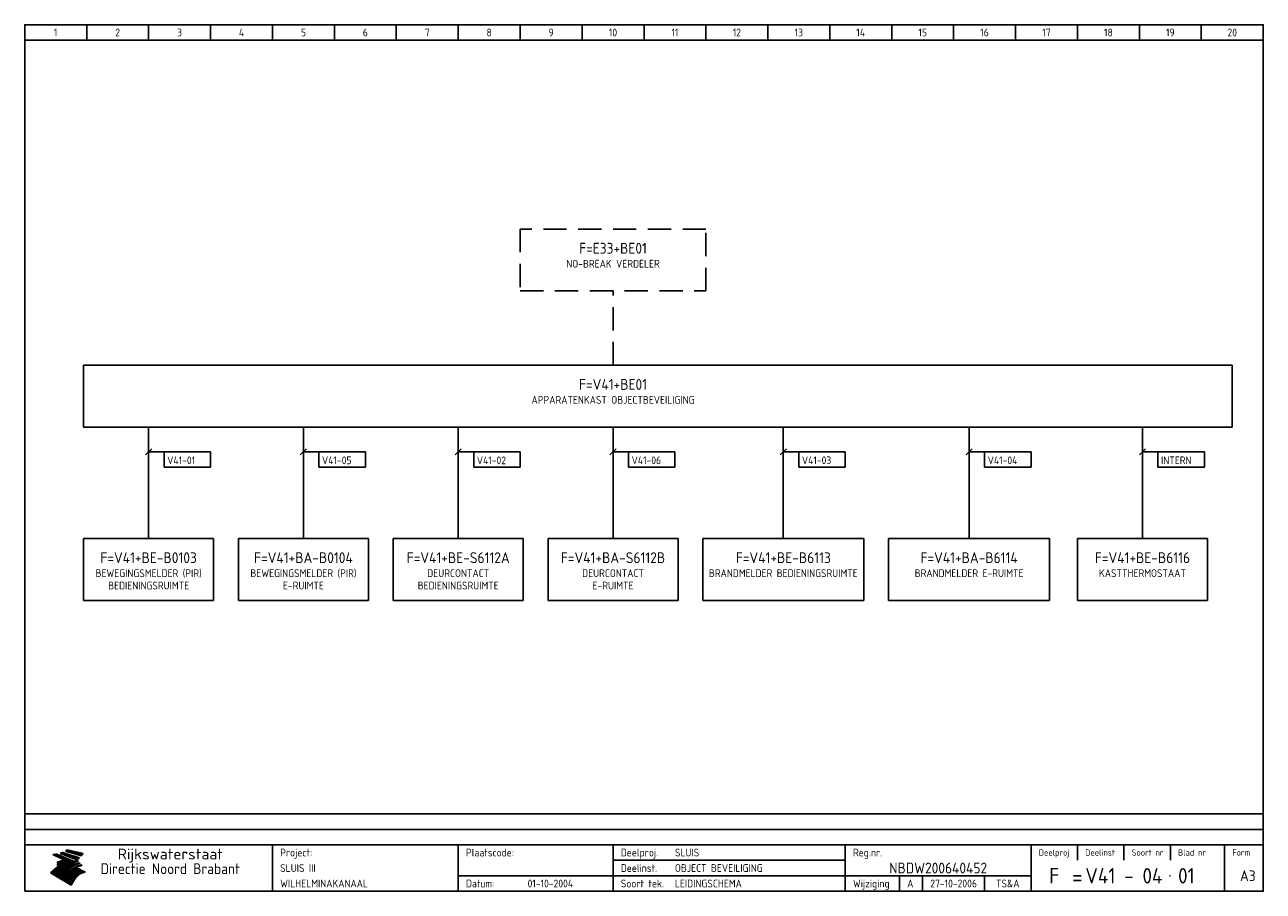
# Model space of a CAD drawing. Extents: x 10 to 410, y 10 to 290.
import ezdxf
from ezdxf.enums import TextEntityAlignment as Align

# ---------------------------------------------------------------- set-up
doc = ezdxf.new("R2010")
doc.units = 0
doc.header["$LTSCALE"] = 15
doc.header["$MEASUREMENT"] = 0
doc.linetypes.add('DASHED', pattern=[0.75, 0.5, -0.25])
doc.layers.get('0').update_dxf_attribs({"linetype": 'CONTINUOUS'})
for name, color, linetype in [('0-25', 7, 'CONTINUOUS'), ('0-35', 2, 'CONTINUOUS'), ('0-50', 3, 'CONTINUOUS'), ('B-25', 7, 'CONTINUOUS'), ('B-35', 2, 'CONTINUOUS'), ('S-25', 7, 'CONTINUOUS')]:
    doc.layers.add(name, color=color, linetype=linetype)
doc.styles.add('ISO', font='iso.shx')
doc.styles.get("Standard").update_dxf_attribs({"font": 'iso.shx'})

# ---------------------------------------------------------------- blocks, each defined once
blk = doc.blocks.new('0301B5')
at = {"layer": 'S-25'}
for p, q in [((15, 0), (0, 0)), ((0, 0), (0, -5)), ((15, -5), (15, 0)), ((0, -5), (15, -5))]:
    blk.add_line(p, q, dxfattribs=at)
at = {"layer": 'B-25', "style": 'ISO'}
blk.add_attdef('KA', (1, -4), '', height=2.5, dxfattribs=at)
blk = doc.blocks.new('KADERA3')
at = {"layer": '0-25'}
for p, q in [((30, 285), (30, 290)), ((50, 285), (50, 290)), ((70, 285), (70, 290)), ((90, 285), (90, 290)), ((110, 285), (110, 290)), ((130, 285), (130, 290)), ((150, 285), (150, 290)), ((170, 285), (170, 290)), ((190, 285), (190, 290)), ((210, 285), (210, 290)), ((230, 285), (230, 290)), ((250, 285), (250, 290)), ((270, 285), (270, 290)), ((290, 285), (290, 290)), ((310, 285), (310, 290)), ((330, 285), (330, 290)), ((350, 285), (350, 290)), ((370, 285), (370, 290)), ((390, 285), (390, 290)), ((10, 285), (410, 285)), ((410, 35), (10, 35)), ((410, 30), (10, 30)), ((350, 25), (350, 20)), ((365, 25), (365, 20)), ((380, 25), (380, 20)), ((200, 20), (275, 20)), ((150, 15), (335, 15)), ((292.5, 15), (292.5, 10)), ((300, 15), (300, 10)), ((320, 15), (320, 10))]:
    blk.add_line(p, q, dxfattribs=at)
at = {"layer": '0-25', "color": 7}
for p, q in [((19.1, 21.89), (25.12, 19)), ((19.1, 21.89), (25.12, 19)), ((19.17, 21.86), (20.7, 21.86)), ((19.29, 21.8), (20.83, 21.8)), ((19.4, 21.75), (20.96, 21.75)), ((19.52, 21.69), (21.09, 21.69)), ((19.64, 21.63), (21.22, 21.63)), ((19.74, 21.92), (20.56, 21.92)), ((19.75, 21.58), (21.36, 21.58)), ((19.87, 21.52), (21.49, 21.52)), ((19.99, 21.47), (21.62, 21.47)), ((20.11, 21.41), (21.75, 21.41)), ((20.22, 21.35), (21.88, 21.35)), ((20.25, 21.97), (20.43, 21.97)), ((20.34, 21.3), (22.02, 21.3)), ((20.38, 21.99), (26.02, 19.59)), ((20.38, 21.99), (26.02, 19.59)), ((20.46, 21.24), (22.15, 21.24)), ((20.57, 21.18), (22.28, 21.18)), ((20.69, 21.13), (22.41, 21.13)), ((20.81, 21.07), (22.55, 21.07)), ((20.92, 21.02), (22.68, 21.02)), ((21.04, 20.96), (22.81, 20.96)), ((21.16, 20.9), (22.94, 20.9)), ((21.27, 20.85), (23.07, 20.85)), ((21.39, 20.79), (23.21, 20.79)), ((21.47, 22.25), (26.83, 20.19)), ((21.47, 22.25), (26.83, 20.19)), ((21.49, 22.25), (23.07, 22.25)), ((21.51, 20.73), (23.34, 20.73)), ((21.6, 22.2), (23.25, 22.2)), ((21.63, 20.68), (23.47, 20.68)), ((21.65, 22.31), (22.89, 22.31)), ((21.74, 20.62), (23.6, 20.62)), ((21.75, 22.14), (23.42, 22.14)), ((21.8, 22.37), (22.71, 22.37)), ((21.86, 20.57), (23.73, 20.57)), ((21.9, 22.08), (23.6, 22.08)), ((21.94, 22.42), (22.53, 22.42)), ((21.98, 20.51), (23.87, 20.51)), ((22.04, 22.03), (23.78, 22.03)), ((22.06, 22.48), (22.36, 22.48)), ((22.09, 20.45), (24, 20.45)), ((22.18, 22.53), (27.65, 20.8)), ((22.18, 22.53), (27.65, 20.8)), ((22.19, 21.97), (23.96, 21.97)), ((22.21, 20.4), (24.13, 20.4)), ((22.33, 20.34), (24.26, 20.34)), ((22.34, 21.92), (24.13, 21.92)), ((22.37, 20), (23.08, 20)), ((22.44, 20.28), (24.4, 20.28)), ((22.48, 21.86), (24.31, 21.86)), ((22.49, 20.06), (23.04, 20.06)), ((22.56, 20.23), (24.53, 20.23)), ((22.61, 20.12), (22.93, 20.12)), ((22.63, 21.8), (24.49, 21.8)), ((22.68, 20.17), (24.66, 20.17)), ((22.71, 20.17), (22.82, 20.17)), ((23.11, 20.02), (22.77, 20.2)), ((23.11, 20.02), (22.77, 20.2)), ((22.78, 21.75), (24.67, 21.75)), ((22.79, 20.12), (24.79, 20.12)), ((22.91, 20.06), (24.92, 20.06)), ((22.92, 21.69), (24.85, 21.69)), ((23.03, 20), (25.06, 20)), ((23.07, 21.63), (25.02, 21.63)), ((23.14, 22.99), (28.22, 21.46)), ((23.14, 22.99), (28.22, 21.46)), ((23.15, 22.98), (25.33, 22.98)), ((23.22, 21.58), (25.2, 21.58)), ((23.23, 23.04), (25.09, 23.04)), ((23.32, 23.1), (24.84, 23.1)), ((23.34, 22.93), (25.57, 22.93)), ((23.36, 21.52), (25.38, 21.52)), ((23.4, 23.15), (24.6, 23.15)), ((23.49, 23.21), (24.36, 23.21)), ((23.51, 21.47), (25.56, 21.47)), ((23.52, 22.87), (25.81, 22.87)), ((23.57, 23.27), (24.12, 23.27)), ((23.64, 23.32), (23.87, 23.32)), ((23.66, 21.41), (25.74, 21.41)), ((23.7, 23.36), (28.82, 22.17)), ((23.7, 23.36), (28.82, 22.17)), ((23.71, 22.82), (26.06, 22.82)), ((23.8, 21.35), (25.91, 21.35)), ((23.9, 22.76), (26.3, 22.76)), ((23.95, 21.3), (26.09, 21.3)), ((24.09, 22.7), (26.54, 22.7)), ((24.09, 21.24), (26.27, 21.24)), ((24.24, 21.18), (26.45, 21.18)), ((24.27, 22.65), (26.78, 22.65)), ((24.39, 21.13), (26.62, 21.13)), ((24.46, 22.59), (27.03, 22.59)), ((24.53, 21.07), (26.8, 21.07)), ((24.65, 22.53), (27.27, 22.53)), ((24.68, 21.02), (26.98, 21.02)), ((24.83, 20.96), (27.16, 20.96)), ((24.84, 22.48), (27.51, 22.48)), ((24.97, 20.9), (27.34, 20.9)), ((25.02, 22.42), (27.75, 22.42)), ((25.12, 20.85), (27.51, 20.85)), ((25.21, 22.37), (28, 22.37)), ((25.27, 20.79), (27.63, 20.79)), ((25.4, 22.31), (28.24, 22.31)), ((25.41, 20.73), (27.57, 20.73)), ((25.56, 20.68), (27.51, 20.68)), ((25.58, 22.25), (28.48, 22.25)), ((25.71, 20.62), (27.44, 20.62)), ((25.77, 22.2), (28.72, 22.2)), ((25.85, 20.57), (27.37, 20.57)), ((25.96, 22.14), (28.79, 22.14)), ((26, 20.51), (27.29, 20.51)), ((26.15, 22.08), (28.75, 22.08)), ((26.15, 20.45), (27.22, 20.45)), ((26.29, 20.4), (27.14, 20.4)), ((26.33, 22.03), (28.71, 22.03)), ((26.44, 20.34), (27.06, 20.34)), ((26.52, 21.97), (28.66, 21.97)), ((26.59, 20.28), (26.97, 20.28)), ((26.71, 21.92), (28.62, 21.92)), ((26.73, 20.23), (26.89, 20.23)), ((26.9, 21.86), (28.57, 21.86)), ((27.08, 21.8), (28.52, 21.8)), ((27.27, 21.75), (28.48, 21.75)), ((27.46, 21.69), (28.43, 21.69)), ((27.65, 21.63), (28.38, 21.63)), ((27.83, 21.58), (28.33, 21.58)), ((28.02, 21.52), (28.28, 21.52)), ((28.21, 21.47), (28.22, 21.47)), ((20.58, 17.88), (18.3, 16)), ((20.58, 17.88), (18.3, 16)), ((24.94, 11.97), (18.3, 16)), ((24.94, 11.97), (18.3, 16)), ((18.31, 16.01), (20.96, 16.01)), ((18.38, 16.07), (21.46, 16.07)), ((18.45, 16.12), (21.88, 16.12)), ((18.52, 16.18), (22.15, 16.18)), ((18.59, 16.23), (22.38, 16.23)), ((18.65, 16.29), (22.58, 16.29)), ((18.72, 16.35), (22.75, 16.35)), ((18.79, 16.4), (22.91, 16.4)), ((18.86, 16.46), (20.6, 16.46)), ((18.93, 16.52), (20.6, 16.52)), ((18.99, 16.57), (20.6, 16.57)), ((19.06, 16.63), (20.6, 16.63)), ((19.13, 16.68), (20.6, 16.68)), ((19.2, 16.74), (20.6, 16.74)), ((19.27, 16.8), (20.6, 16.8)), ((19.33, 16.85), (21.07, 16.85)), ((19.4, 16.91), (21.55, 16.91)), ((19.47, 16.97), (21.88, 16.97)), ((19.54, 17.02), (22.13, 17.02)), ((19.61, 17.08), (22.34, 17.08)), ((19.67, 17.13), (20.6, 17.13)), ((19.74, 17.19), (20.6, 17.19)), ((19.81, 17.25), (20.6, 17.25)), ((19.88, 17.3), (20.6, 17.3)), ((19.95, 17.36), (20.6, 17.36)), ((20.01, 17.42), (20.6, 17.42)), ((20.08, 17.47), (20.93, 17.47)), ((20.15, 17.53), (21.26, 17.53)), ((20.22, 17.58), (21.51, 17.58)), ((20.29, 17.64), (21.72, 17.64)), ((20.35, 17.7), (21.9, 17.7)), ((20.42, 17.75), (22.07, 17.75)), ((20.49, 17.81), (22.22, 17.81)), ((20.56, 17.87), (22.36, 17.87)), ((20.6, 19.11), (20.58, 19.51)), ((20.6, 19.11), (20.58, 19.51)), ((20.58, 19.5), (22.09, 19.5)), ((20.58, 19.44), (21.95, 19.44)), ((20.59, 19.38), (21.79, 19.38)), ((20.59, 19.33), (21.62, 19.33)), ((20.59, 19.27), (21.42, 19.27)), ((20.6, 19.22), (21.2, 19.22)), ((20.6, 19.16), (20.93, 19.16)), ((20.6, 19.11), (20.69, 19.12)), ((20.6, 19.11), (20.69, 19.12)), ((20.6, 18.79), (20.77, 18.81)), ((20.6, 18.79), (20.77, 18.81)), ((20.6, 18.29), (20.6, 18.79)), ((20.6, 18.29), (20.6, 18.79)), ((20.6, 18.77), (22.46, 18.77)), ((20.6, 18.71), (22.33, 18.71)), ((20.6, 18.65), (22.19, 18.65)), ((20.6, 18.6), (22.04, 18.6)), ((20.6, 18.54), (21.87, 18.54)), ((20.6, 18.48), (21.68, 18.48)), ((20.6, 18.43), (21.46, 18.43)), ((20.6, 18.37), (21.21, 18.37)), ((20.6, 18.32), (20.87, 18.32)), ((20.6, 18.29), (20.88, 18.32)), ((20.6, 18.29), (20.88, 18.32)), ((20.6, 17.88), (20.86, 17.91)), ((20.6, 17.88), (20.86, 17.91)), ((20.6, 17.43), (20.97, 17.48)), ((20.6, 17.43), (20.97, 17.48)), ((20.6, 17.43), (20.6, 17.09)), ((20.6, 17.43), (20.6, 17.09)), ((20.6, 17.09), (21.26, 17.16)), ((20.6, 17.09), (21.26, 17.16)), ((20.6, 16.8), (21.37, 16.89)), ((20.6, 16.8), (21.37, 16.89)), ((20.6, 16.8), (20.6, 16.45)), ((20.6, 16.8), (20.6, 16.45)), ((20.6, 16.45), (21.56, 16.56)), ((20.6, 16.45), (21.56, 16.56)), ((20.6, 15.97), (21.67, 16.09)), ((20.6, 15.97), (21.67, 16.09)), ((20.7, 16.46), (23.06, 16.46)), ((20.9, 19.55), (22.23, 19.55)), ((20.9, 18.82), (22.59, 18.82)), ((20.98, 17.92), (22.5, 17.92)), ((21.02, 17.13), (22.53, 17.13)), ((21.19, 19.61), (22.35, 19.61)), ((21.2, 16.52), (23.2, 16.52)), ((21.32, 18.88), (22.71, 18.88)), ((21.32, 17.98), (22.62, 17.98)), ((21.42, 19.67), (22.47, 19.67)), ((21.47, 17.19), (22.7, 17.19)), ((21.59, 18.03), (22.74, 18.03)), ((21.61, 18.93), (22.82, 18.93)), ((21.62, 19.72), (22.59, 19.72)), ((21.72, 16.57), (23.32, 16.57)), ((21.77, 17.25), (22.85, 17.25)), ((21.8, 19.78), (22.69, 19.78)), ((21.8, 18.09), (22.85, 18.09)), ((21.84, 18.99), (22.92, 18.99)), ((21.96, 19.83), (22.79, 19.83)), ((21.99, 18.15), (22.95, 18.15)), ((22.01, 17.3), (22.99, 17.3)), ((22.03, 19.05), (23.03, 19.05)), ((22.1, 16.63), (23.44, 16.63)), ((22.11, 19.89), (22.89, 19.89)), ((22.16, 18.2), (23.05, 18.2)), ((22.21, 19.1), (23.12, 19.1)), ((22.21, 17.36), (23.12, 17.36)), ((22.24, 19.95), (22.99, 19.95)), ((22.31, 18.26), (23.15, 18.26)), ((22.36, 19.16), (23.22, 19.16)), ((22.38, 16.68), (23.56, 16.68)), ((22.39, 17.42), (23.24, 17.42)), ((22.45, 18.32), (23.24, 18.32)), ((22.51, 19.22), (23.3, 19.22)), ((22.56, 17.47), (23.36, 17.47)), ((22.59, 18.37), (23.33, 18.37)), ((22.6, 16.74), (23.66, 16.74)), ((22.64, 19.27), (23.39, 19.27)), ((22.71, 18.43), (23.42, 18.43)), ((22.71, 17.53), (23.47, 17.53)), ((22.77, 19.33), (23.47, 19.33)), ((22.79, 16.8), (23.77, 16.8)), ((22.83, 18.48), (23.5, 18.48)), ((22.84, 17.58), (23.57, 17.58)), ((22.89, 19.38), (23.55, 19.38)), ((22.94, 18.54), (23.58, 18.54)), ((22.96, 16.85), (23.86, 16.85)), ((22.97, 17.64), (23.67, 17.64)), ((23, 19.44), (23.63, 19.44)), ((23.04, 18.6), (23.66, 18.6)), ((23.1, 19.5), (23.72, 19.5)), ((23.1, 17.7), (23.77, 17.7)), ((23.12, 16.91), (23.96, 16.91)), ((23.14, 18.65), (23.74, 18.65)), ((23.15, 19.95), (25.19, 19.95)), ((23.21, 19.55), (23.8, 19.55)), ((23.21, 17.75), (23.86, 17.75)), ((23.21, 16.01), (28.9, 16.01)), ((23.24, 18.71), (23.82, 18.71)), ((23.26, 19.89), (25.32, 19.89)), ((23.26, 16.97), (24.05, 16.97)), ((23.3, 19.61), (23.88, 19.61)), ((23.32, 17.81), (23.95, 17.81)), ((23.33, 18.77), (23.91, 18.77)), ((23.37, 16.07), (29.08, 16.07)), ((23.38, 19.83), (25.45, 19.83)), ((23.39, 19.67), (23.81, 19.67)), ((23.39, 17.02), (24.14, 17.02)), ((23.42, 18.82), (23.99, 18.82)), ((23.42, 17.87), (24.03, 17.87)), ((23.45, 19.7), (23.58, 19.79)), ((23.45, 19.7), (23.58, 19.79)), ((23.48, 19.72), (23.7, 19.72)), ((23.5, 19.78), (25.58, 19.78)), ((23.51, 18.88), (24.07, 18.88)), ((23.51, 16.12), (29.27, 16.12)), ((23.52, 17.92), (24.11, 17.92)), ((23.52, 17.08), (24.22, 17.08)), ((23.54, 18.9), (24.3, 19.42)), ((23.54, 18.9), (24.3, 19.42)), ((23.56, 19.78), (23.59, 19.78)), ((23.56, 19.39), (23.9, 19.62)), ((23.56, 19.39), (23.9, 19.62)), ((23.58, 19.79), (23.9, 19.62)), ((23.58, 19.79), (23.9, 19.62)), ((23.59, 18.93), (24.15, 18.93)), ((23.61, 19.72), (25.72, 19.72)), ((23.62, 17.98), (24.2, 17.98)), ((23.63, 17.13), (24.3, 17.13)), ((23.65, 18.59), (24.62, 19.25)), ((23.65, 18.59), (24.62, 19.25)), ((29.41, 16.17), (23.65, 16.17)), ((23.67, 18.99), (24.23, 18.99)), ((23.71, 18.03), (24.28, 18.03)), ((23.73, 19.67), (25.85, 19.67)), ((23.75, 19.05), (24.32, 19.05)), ((23.75, 17.19), (24.38, 17.19)), ((23.77, 16.23), (29.47, 16.23)), ((23.79, 18.09), (24.36, 18.09)), ((23.83, 19.1), (24.4, 19.1)), ((23.85, 19.61), (25.98, 19.61)), ((23.85, 17.25), (24.46, 17.25)), ((23.88, 18.15), (24.44, 18.15)), ((23.89, 16.29), (29.36, 16.29)), ((23.92, 19.16), (24.48, 19.16)), ((23.94, 18.19), (25.23, 19.07)), ((23.94, 18.19), (25.23, 19.07)), ((23.95, 17.3), (24.55, 17.3)), ((23.96, 19.55), (25.96, 19.55)), ((23.96, 18.2), (24.53, 18.2)), ((24, 19.22), (24.56, 19.22)), ((24, 16.35), (29.24, 16.35)), ((24.04, 18.26), (24.61, 18.26)), ((24.05, 17.36), (24.63, 17.36)), ((24.06, 17.88), (25.34, 18.76)), ((24.06, 17.88), (25.34, 18.76)), ((24.08, 19.5), (25.88, 19.5)), ((24.08, 19.27), (24.58, 19.27)), ((24.11, 16.4), (29.13, 16.4)), ((24.13, 18.32), (24.69, 18.32)), ((24.14, 17.42), (24.71, 17.42)), ((24.16, 19.33), (24.47, 19.33)), ((24.2, 19.44), (25.79, 19.44)), ((24.21, 18.37), (24.77, 18.37)), ((24.21, 16.46), (29.02, 16.46)), ((24.23, 17.47), (24.79, 17.47)), ((24.24, 17.48), (25.52, 18.36)), ((24.24, 17.48), (25.52, 18.36)), ((24.25, 19.38), (24.36, 19.38)), ((24.29, 18.43), (24.85, 18.43)), ((24.3, 19.42), (24.62, 19.25)), ((24.3, 19.42), (24.62, 19.25)), ((24.31, 19.38), (25.71, 19.38)), ((24.31, 17.53), (24.87, 17.53)), ((24.31, 16.52), (28.91, 16.52)), ((24.35, 17.17), (25.64, 18.05)), ((24.35, 17.17), (25.64, 18.05)), ((24.37, 18.48), (24.94, 18.48)), ((24.39, 17.58), (24.96, 17.58)), ((24.4, 16.57), (28.79, 16.57)), ((24.43, 19.33), (25.62, 19.33)), ((24.45, 18.54), (25.02, 18.54)), ((24.47, 17.64), (25.04, 17.64)), ((24.49, 16.63), (28.68, 16.63)), ((24.54, 18.6), (25.1, 18.6)), ((24.55, 19.27), (25.54, 19.27)), ((24.56, 17.7), (25.12, 17.7)), ((24.57, 16.68), (28.57, 16.68)), ((24.62, 18.65), (25.18, 18.65)), ((24.63, 16.72), (25.91, 17.6)), ((24.63, 16.72), (25.91, 17.6)), ((24.64, 17.75), (25.2, 17.75)), ((24.66, 16.74), (28.45, 16.74)), ((24.67, 19.22), (25.45, 19.22)), ((24.7, 18.71), (25.27, 18.71)), ((24.72, 17.81), (25.29, 17.81)), ((24.74, 16.8), (28.34, 16.8)), ((24.78, 19.16), (25.37, 19.16)), ((24.78, 18.77), (25.34, 18.77)), ((24.8, 17.87), (25.37, 17.87)), ((24.82, 16.85), (28.23, 16.85)), ((24.87, 18.82), (25.4, 18.82)), ((24.89, 17.92), (25.45, 17.92)), ((24.9, 19.1), (25.28, 19.1)), ((24.9, 16.91), (28.11, 16.91)), ((24.95, 18.88), (25.45, 18.88)), ((24.97, 17.98), (25.53, 17.98)), ((24.99, 16.97), (28, 16.97)), ((25.02, 19.05), (25.2, 19.05)), ((25.03, 18.93), (25.51, 18.93)), ((25.05, 18.03), (25.61, 18.03)), ((25.07, 17.02), (27.89, 17.02)), ((25.11, 18.99), (25.57, 18.99)), ((26.02, 19.59), (25.12, 19)), ((26.02, 19.59), (25.12, 19)), ((25.13, 18.09), (25.68, 18.09)), ((25.15, 17.08), (27.77, 17.08)), ((25.19, 19.05), (25.63, 19.05)), ((25.21, 18.15), (25.75, 18.15)), ((25.23, 17.13), (27.66, 17.13)), ((25.26, 19.1), (25.7, 19.1)), ((25.3, 18.2), (25.82, 18.2)), ((25.31, 17.19), (27.55, 17.19)), ((25.33, 19.16), (25.77, 19.16)), ((25.38, 18.26), (25.89, 18.26)), ((25.39, 19.22), (25.85, 19.22)), ((25.4, 17.25), (27.43, 17.25)), ((25.46, 18.32), (25.97, 18.32)), ((25.47, 19.27), (25.93, 19.27)), ((25.48, 17.3), (27.32, 17.3)), ((25.54, 19.33), (26.03, 19.33)), ((25.54, 18.37), (26.06, 18.37)), ((25.56, 17.36), (27.21, 17.36)), ((25.62, 18.43), (26.14, 18.43)), ((25.63, 19.38), (26.13, 19.38)), ((25.64, 17.42), (27.1, 17.42)), ((25.7, 18.48), (26.24, 18.48)), ((25.72, 19.44), (26.24, 19.44)), ((25.73, 17.47), (26.98, 17.47)), ((25.79, 18.54), (26.34, 18.54)), ((25.81, 17.53), (26.87, 17.53)), ((25.82, 19.5), (26.36, 19.5)), ((25.89, 18.6), (26.46, 18.6)), ((25.89, 17.58), (26.76, 17.58)), ((25.93, 19.55), (26.53, 19.55)), ((25.96, 17.64), (26.64, 17.64)), ((25.99, 18.65), (26.58, 18.65)), ((26.04, 17.7), (26.59, 17.7)), ((26.06, 19.61), (26.85, 19.61)), ((26.1, 18.71), (26.72, 18.71)), ((26.12, 17.75), (26.67, 17.75)), ((26.2, 17.81), (26.76, 17.81)), ((26.21, 19.67), (27.23, 19.67)), ((26.23, 18.77), (26.89, 18.77)), ((26.29, 17.87), (26.86, 17.87)), ((26.37, 18.82), (27.09, 18.82)), ((26.39, 17.92), (26.97, 17.92)), ((26.44, 19.72), (27.18, 19.72)), ((26.49, 17.98), (27.09, 17.98)), ((26.53, 18.88), (27.34, 18.88)), ((26.56, 17.68), (29.54, 16.2)), ((26.56, 17.68), (29.54, 16.2)), ((26.6, 18.03), (27.22, 18.03)), ((26.72, 18.09), (27.38, 18.09)), ((26.73, 18.93), (27.66, 18.93)), ((26.85, 18.15), (27.56, 18.15)), ((26.99, 18.99), (27.9, 18.99)), ((27, 18.2), (27.8, 18.2)), ((27.13, 19.78), (27.25, 19.64)), ((27.13, 19.78), (27.25, 19.64)), ((27.18, 18.26), (28.13, 18.26)), ((27.26, 19.05), (27.84, 19.05)), ((27.39, 18.32), (28.47, 18.32)), ((27.7, 18.37), (28.49, 18.37)), ((27.78, 19.1), (27.93, 18.96)), ((27.78, 19.1), (27.93, 18.96)), ((28, 18.43), (28.44, 18.43)), ((28.29, 15.83), (29.54, 16.2)), ((28.29, 15.83), (29.54, 16.2)), ((28.39, 18.48), (28.54, 18.32)), ((28.39, 18.48), (28.54, 18.32)), ((29.54, 16.2), (29.45, 16.17)), ((29.54, 16.2), (29.45, 16.17)), ((29.46, 16.18), (29.47, 16.18)), ((18.38, 15.95), (20.6, 15.95)), ((18.47, 15.9), (20.6, 15.9)), ((18.57, 15.84), (20.6, 15.84)), ((18.66, 15.78), (20.6, 15.78)), ((18.75, 15.73), (20.6, 15.73)), ((18.85, 15.67), (20.6, 15.67)), ((18.94, 15.62), (20.6, 15.62)), ((19.03, 15.56), (27.83, 15.56)), ((19.12, 15.5), (27.75, 15.5)), ((19.22, 15.45), (27.66, 15.45)), ((19.31, 15.39), (27.58, 15.39)), ((19.4, 15.33), (27.5, 15.33)), ((19.49, 15.28), (27.43, 15.28)), ((19.59, 15.22), (27.36, 15.22)), ((19.68, 15.17), (27.29, 15.17)), ((19.77, 15.11), (27.22, 15.11)), ((19.86, 15.05), (27.15, 15.05)), ((19.96, 15), (27.09, 15)), ((20.05, 14.94), (27.02, 14.94)), ((20.14, 14.88), (26.96, 14.88)), ((20.24, 14.83), (26.9, 14.83)), ((20.33, 14.77), (26.84, 14.77)), ((20.42, 14.72), (26.79, 14.72)), ((20.51, 14.66), (26.73, 14.66)), ((20.6, 15.97), (20.6, 15.58)), ((20.6, 15.97), (20.6, 15.58)), ((20.6, 15.58), (21.95, 15.73)), ((20.6, 15.58), (21.95, 15.73)), ((20.61, 14.6), (26.68, 14.6)), ((20.7, 14.55), (26.62, 14.55)), ((20.79, 14.49), (26.57, 14.49)), ((20.88, 14.43), (26.52, 14.43)), ((20.94, 15.62), (27.92, 15.62)), ((20.98, 14.38), (26.47, 14.38)), ((21.07, 14.32), (26.42, 14.32)), ((21.16, 14.27), (26.38, 14.27)), ((21.25, 14.21), (26.33, 14.21)), ((21.35, 14.15), (26.29, 14.15)), ((21.44, 14.1), (26.24, 14.1)), ((21.45, 15.67), (28.01, 15.67)), ((21.53, 14.04), (26.2, 14.04)), ((21.63, 13.98), (26.16, 13.98)), ((21.72, 13.93), (26.12, 13.93)), ((21.81, 13.87), (26.08, 13.87)), ((21.9, 13.82), (26.04, 13.82)), ((21.96, 15.73), (28.11, 15.73)), ((22, 13.76), (26, 13.76)), ((22.09, 13.7), (25.96, 13.7)), ((22.18, 13.65), (25.93, 13.65)), ((22.27, 13.59), (25.89, 13.59)), ((22.34, 15.78), (28.21, 15.78)), ((22.37, 13.53), (25.86, 13.53)), ((22.46, 13.48), (25.82, 13.48)), ((22.55, 13.42), (25.79, 13.42)), ((22.62, 15.84), (28.33, 15.84)), ((22.65, 13.37), (25.76, 13.37)), ((22.74, 13.31), (25.73, 13.31)), ((22.83, 13.25), (25.69, 13.25)), ((22.84, 15.9), (28.52, 15.9)), ((22.92, 13.2), (25.66, 13.2)), ((23.02, 13.14), (25.63, 13.14)), ((23.04, 15.95), (28.71, 15.95)), ((23.11, 13.08), (25.59, 13.08)), ((23.2, 13.03), (25.56, 13.03)), ((23.29, 12.97), (25.53, 12.97)), ((23.39, 12.92), (25.5, 12.92)), ((23.48, 12.86), (25.46, 12.86)), ((23.57, 12.8), (25.43, 12.8)), ((23.66, 12.75), (25.4, 12.75)), ((23.76, 12.69), (25.36, 12.69)), ((23.85, 12.63), (25.33, 12.63)), ((23.94, 12.58), (25.3, 12.58)), ((24.04, 12.52), (25.26, 12.52)), ((24.13, 12.47), (25.23, 12.47)), ((24.22, 12.41), (25.2, 12.41)), ((24.31, 12.35), (25.17, 12.35)), ((24.41, 12.3), (25.13, 12.3)), ((24.5, 12.24), (25.1, 12.24)), ((24.59, 12.18), (25.07, 12.18)), ((24.68, 12.13), (25.03, 12.13)), ((24.78, 12.07), (25, 12.07)), ((24.87, 12.02), (24.97, 12.02)), ((24.94, 11.97), (25.81, 13.45)), ((24.94, 11.97), (25.81, 13.45))]:
    blk.add_line(p, q, dxfattribs=at)
for centre, radius, start, end in [((19.15, 29.7), 7.8, 269.6055, 279.0886), ((19.15, 29.7), 7.8, 269.6055, 279.0886), ((19.93, 25.38), 5.91, 276.3402, 298.7463), ((19.93, 25.38), 5.91, 276.3402, 298.7463), ((19.84, 25.09), 6.03, 278.129, 302.868), ((19.84, 25.09), 6.03, 278.129, 302.868), ((19.84, 27.26), 5.27, 288.0217, 296.3084), ((19.84, 27.26), 5.27, 288.0217, 296.3084), ((20.49, 27.56), 5.28, 300.0654, 307.393), ((20.49, 27.56), 5.28, 300.0654, 307.393), ((24.11, 24.7), 5.26, 301.1147, 312.2814), ((24.11, 24.7), 5.26, 301.1147, 312.2814), ((21.95, 27.32), 8.59, 316.9248, 323.1399), ((21.95, 27.32), 8.59, 316.9248, 323.1399), ((20.21, 23.78), 5.91, 273.6149, 304.3803), ((20.21, 23.78), 5.91, 273.6149, 304.3803), ((20.35, 24.56), 5.76, 274.164, 302.5474), ((20.35, 24.56), 5.76, 274.164, 302.5474), ((20.05, 24.28), 6.02, 277.9472, 305.7139), ((20.05, 24.28), 6.02, 277.9472, 305.7139), ((20.04, 23.49), 6.09, 278.8115, 306.4242), ((20.04, 23.49), 6.09, 278.8115, 306.4242), ((20.53, 23.07), 5.96, 277.0519, 304.973), ((20.53, 23.07), 5.96, 277.0519, 304.973), ((20.72, 22.76), 5.91, 276.3402, 304.3803), ((20.72, 22.76), 5.91, 276.3402, 304.3803), ((21.06, 22.34), 5.81, 274.9043, 303.1745), ((21.06, 22.34), 5.81, 274.9043, 303.1745), ((20.82, 22.06), 6.04, 278.1111, 305.8489), ((20.82, 22.06), 6.04, 278.1111, 305.8489), ((21.3, 21.6), 5.91, 276.3402, 304.3803), ((21.3, 21.6), 5.91, 276.3402, 304.3803), ((27.05, 17.17), 2.63, 107.4286, 133.7799), ((27.05, 17.17), 2.63, 107.4286, 133.7799), ((27.45, 16.91), 2.81, 110.4143, 138.7411), ((27.45, 16.91), 2.81, 110.4143, 138.7411), ((27.57, 15.64), 3.4, 98.1566, 126.9045), ((27.57, 15.64), 3.4, 98.1566, 126.9045), ((27.91, 15.54), 3.39, 100.5835, 132.088), ((27.91, 15.54), 3.39, 100.5835, 132.088), ((28.21, 14.74), 3.67, 95.7581, 128.7216), ((28.21, 14.74), 3.67, 95.7581, 128.7216), ((27.01, 16.84), 2.93, 87.7348, 104.8316), ((27.01, 16.84), 2.93, 87.7348, 104.8316), ((27.37, 15.71), 3.93, 91.7838, 103.2817), ((27.37, 15.71), 3.93, 91.7838, 103.2817), ((28.4, 15.05), 3.21, 96.3886, 125.0052), ((28.4, 15.05), 3.21, 96.3886, 125.0052), ((27.82, 16.31), 2.8, 90.634, 105.1984), ((27.82, 16.31), 2.8, 90.634, 105.1984), ((28.19, 15.04), 3.93, 93.8342, 103.2817), ((28.19, 15.04), 3.93, 93.8342, 103.2817), ((28.58, 15.69), 2.8, 93.8141, 105.1984), ((28.58, 15.69), 2.8, 93.8141, 105.1984), ((28.95, 14.41), 3.93, 96.0135, 103.2817), ((28.95, 14.41), 3.93, 96.0135, 103.2817), ((31.24, 10.26), 6.3, 117.9568, 149.6251), ((31.24, 10.26), 6.3, 117.9568, 149.6251)]:
    blk.add_arc(centre, radius, start, end, dxfattribs=at)
at = {"layer": '0-35'}
for p, q in [((90, 25), (90, 10)), ((150, 25), (150, 10)), ((200, 25), (200, 10)), ((275, 25), (275, 10)), ((335, 25), (335, 10)), ((397.5, 25), (397.5, 10))]:
    blk.add_line(p, q, dxfattribs=at)
at = {"layer": '0-50'}
for p, q in [((10, 25), (410, 25)), ((348.75, 15), (351.25, 15)), ((348.75, 13.5), (351.25, 13.5))]:
    blk.add_line(p, q, dxfattribs=at)
blk.add_lwpolyline([(10, 10), (410, 10), (410, 290), (10, 290)], close=True, dxfattribs=at)
at = {"layer": '0-50', "const_width": 0.25}
blk.add_lwpolyline([(379.75, 15, 1), (380, 15, 1)], format="xyb", close=True, dxfattribs=at)
at = {"layer": '0-25', "style": 'ISO'}
for s, height, p in [('Project:', 2.5, (92.5, 22.5)), ('Plaatscode:', 2.5, (152.5, 22.5)), ('Deelproj.', 2.5, (202.5, 22.5)), ('Reg.nr.', 2.5, (277.5, 22.5)), ('Deelproj', 2, (337.5, 22.5)), ('Deelinst', 2, (352.5, 22.5)), ('Soort nr', 2, (367.5, 22.5)), ('Blad nr', 2, (382.5, 22.5)), ('Form', 2, (400, 22.5)), ('Deelinst.', 2.5, (202.5, 17.5)), ('Datum:', 2.5, (152.5, 12.5)), ('Soort tek.', 2.5, (202.5, 12.5)), ('Wijziging', 2.5, (277.5, 12.5))]:
    blk.add_text(s, height=height, dxfattribs=at).set_placement(p, align=Align.MIDDLE_LEFT)
for tag, p in [('STR1', (20, 287.5)), ('STR2', (40, 287.5)), ('STR3', (60, 287.5)), ('STR4', (80, 287.5)), ('STR5', (100, 287.5)), ('STR6', (120, 287.5)), ('STR7', (140, 287.5)), ('STR8', (160, 287.5)), ('STR9', (180, 287.5)), ('STR10', (200, 287.5)), ('STR11', (220, 287.5)), ('STR12', (240, 287.5)), ('STR13', (260, 287.5)), ('STR14', (280, 287.5)), ('STR15', (300, 287.5)), ('STR16', (320, 287.5)), ('STR17', (340, 287.5)), ('STR18', (360, 287.5)), ('STR19', (380, 287.5)), ('STR20', (400, 287.5)), ('W', (180, 12.5)), ('Z', (310, 12.5)), ('Y', (327.5, 12.5))]:
    blk.add_attdef(tag, text='', height=2.5, dxfattribs=at).set_placement(p, align=Align.MIDDLE)
for tag, p in [('N', (220, 22.5)), ('B', (92.5, 17.5)), ('P', (220, 17.5)), ('C', (92.5, 12.5)), ('U', (220, 12.5)), ('REV', (295, 12.5))]:
    blk.add_attdef(tag, text='', height=2.5, dxfattribs=at).set_placement(p, align=Align.MIDDLE_LEFT)
at = {"layer": '0-35', "style": 'ISO', "width": 1.00614}
blk.add_text('Rijkswaterstaat', height=3.5, dxfattribs=at).set_placement((40, 20.28), (74, 20.28), align=Align.FIT)
at = {"layer": '0-35', "color": 2, "style": 'ISO', "width": 0.948867}
blk.add_text('Directie Noord Brabant', height=3.5, dxfattribs=at).set_placement((34.5, 15.53), (79.5, 15.53), align=Align.FIT)
at = {"layer": '0-35', "style": 'ISO'}
for tag, p in [('X', (178.5, 17.5)), ('FORM', (402.5, 15))]:
    blk.add_attdef(tag, text='', height=3.5, dxfattribs=at).set_placement(p, align=Align.MIDDLE_LEFT)
blk.add_attdef('RNR', text='', height=3.5, dxfattribs=at).set_placement((305, 17.5), align=Align.MIDDLE)
at = {"layer": '0-50', "style": 'ISO'}
for tag, p in [('M', (342.5, 15)), ('O', (365, 15))]:
    blk.add_attdef(tag, text='', height=5, dxfattribs=at).set_placement(p, align=Align.MIDDLE)
blk.add_attdef('Q', text='', height=5, dxfattribs=at).set_placement((382.5, 15), align=Align.MIDDLE_LEFT)

msp = doc.modelspace()

# ---------------------------------------------------------------- linework, layer by layer
at = {"layer": 'S-25', "linetype": 'DASHED'}
for p, q in [((229.99, 224), (170, 224)), ((170, 224), (170, 204)), ((229.99, 204), (229.99, 224)), ((170, 204), (229.99, 204)), ((199.99, 180), (199.99, 204))]:
    msp.add_line(p, q, dxfattribs=at)
at = {"layer": 'S-25'}
for p, q in [((400, 180), (29.01, 180)), ((29.01, 180), (29.01, 160)), ((400, 180), (400, 160)), ((29.01, 160), (400, 160)), ((50, 124), (50, 160)), ((100, 124), (100, 160)), ((150, 124), (150, 160)), ((200, 124), (200, 160)), ((255, 124), (255, 160)), ((315, 124), (315, 160)), ((371, 124), (371, 160)), ((49, 151), (51, 153)), ((50, 152), (55, 152)), ((99, 151), (101, 153)), ((100, 152), (105, 152)), ((149, 151), (151, 153)), ((150, 152), (155, 152)), ((199, 151), (201, 153)), ((200, 152), (205, 152)), ((254, 151), (256, 153)), ((255, 152), (260, 152)), ((314, 151), (316, 153)), ((315, 152), (320, 152)), ((370, 151), (372, 153)), ((371, 152), (376, 152)), ((71.01, 124), (29.01, 124)), ((29.01, 124), (29.01, 104)), ((71.01, 124), (71.01, 104)), ((121.01, 124), (79.01, 124)), ((79.01, 124), (79.01, 104)), ((121.01, 124), (121.01, 104)), ((171.01, 124), (129.01, 124)), ((129.01, 124), (129.01, 104)), ((171.01, 124), (171.01, 104)), ((221.01, 124), (179.01, 124)), ((179.01, 124), (179.01, 104)), ((221.01, 124), (221.01, 104)), ((281.01, 124), (229.01, 124)), ((229.01, 124), (229.01, 104)), ((281.01, 124), (281.01, 104)), ((341.01, 124), (289.01, 124)), ((289.01, 124), (289.01, 104)), ((341.01, 124), (341.01, 104)), ((392.01, 124), (350.01, 124)), ((350.01, 124), (350.01, 104)), ((392.01, 124), (392.01, 104)), ((29.01, 104), (71.01, 104)), ((79.01, 104), (121.01, 104)), ((129.01, 104), (171.01, 104)), ((179.01, 104), (221.01, 104)), ((229.01, 104), (281.01, 104)), ((289.01, 104), (341.01, 104)), ((350.01, 104), (392.01, 104))]:
    msp.add_line(p, q, dxfattribs=at)

# ---------------------------------------------------------------- block references
for p, values in [((55, 152), {'KA': 'V41-01'}), ((105, 152), {'KA': 'V41-05'}), ((155, 152), {'KA': 'V41-02'}), ((205, 152), {'KA': 'V41-06'}), ((260, 152), {'KA': 'V41-03'}), ((320, 152), {'KA': 'V41-04'}), ((376, 152), {'KA': 'INTERN'})]:
    msp.add_blockref('0301B5', p).add_auto_attribs(values)
ref = msp.add_blockref('KADERA3', (0, 0), dxfattribs=at)
ref.add_attrib('B', 'SLUIS III', dxfattribs={"layer": '0-25', "height": 2.5, "style": 'ISO'}).set_placement((92.5, 17.5), align=Align.MIDDLE_LEFT)
ref.add_attrib('C', 'WILHELMINAKANAAL', dxfattribs={"layer": '0-25', "height": 2.5, "style": 'ISO'}).set_placement((92.5, 12.5), align=Align.MIDDLE_LEFT)
ref.add_attrib('N', 'SLUIS', dxfattribs={"layer": '0-25', "height": 2.5, "style": 'ISO'}).set_placement((220, 22.5), align=Align.MIDDLE_LEFT)
ref.add_attrib('P', 'OBJECT BEVEILIGING', dxfattribs={"layer": '0-25', "height": 2.5, "style": 'ISO'}).set_placement((220, 17.5), align=Align.MIDDLE_LEFT)
ref.add_attrib('U', 'LEIDINGSCHEMA', dxfattribs={"layer": '0-25', "height": 2.5, "style": 'ISO'}).set_placement((220, 12.5), align=Align.MIDDLE_LEFT)
ref.add_attrib('M', 'F', dxfattribs={"layer": '0-50', "height": 5, "style": 'ISO'}).set_placement((342.5, 15), align=Align.MIDDLE)
ref.add_attrib('O', 'V41 - 04', dxfattribs={"layer": '0-50', "height": 5, "style": 'ISO'}).set_placement((365, 15), align=Align.MIDDLE)
ref.add_attrib('Q', '01', dxfattribs={"layer": '0-50', "height": 5, "style": 'ISO'}).set_placement((382.5, 15), align=Align.MIDDLE_LEFT)
ref.add_attrib('RNR', 'NBDW200640452', dxfattribs={"layer": '0-35', "height": 3.5, "style": 'ISO'}).set_placement((305, 17.5), align=Align.MIDDLE)
ref.add_attrib('W', '01-10-2004', dxfattribs={"layer": '0-25', "height": 2.5, "style": 'ISO'}).set_placement((179.75, 12.5), align=Align.MIDDLE)
ref.add_attrib('FORM', 'A3', dxfattribs={"layer": '0-35', "height": 3.5, "style": 'ISO'}).set_placement((402.5, 15), align=Align.MIDDLE_LEFT)
ref.add_attrib('REV', 'A', dxfattribs={"layer": '0-25', "height": 2.5, "style": 'ISO'}).set_placement((295, 12.5), align=Align.MIDDLE_LEFT)
ref.add_attrib('Z', '27-10-2006', dxfattribs={"layer": '0-25', "height": 2.5, "style": 'ISO'}).set_placement((310, 12.5), align=Align.MIDDLE)
ref.add_attrib('Y', 'TS&A', dxfattribs={"layer": '0-25', "height": 2.5, "style": 'ISO'}).set_placement((327.5, 12.5), align=Align.MIDDLE)
ref.add_attrib('STR1', '1', dxfattribs={"layer": '0-25', "height": 2.5, "style": 'ISO'}).set_placement((20, 287.5), align=Align.MIDDLE)
ref.add_attrib('STR2', '2', dxfattribs={"layer": '0-25', "height": 2.5, "style": 'ISO'}).set_placement((40, 287.5), align=Align.MIDDLE)
ref.add_attrib('STR3', '3', dxfattribs={"layer": '0-25', "height": 2.5, "style": 'ISO'}).set_placement((60, 287.5), align=Align.MIDDLE)
ref.add_attrib('STR4', '4', dxfattribs={"layer": '0-25', "height": 2.5, "style": 'ISO'}).set_placement((80, 287.5), align=Align.MIDDLE)
ref.add_attrib('STR5', '5', dxfattribs={"layer": '0-25', "height": 2.5, "style": 'ISO'}).set_placement((100, 287.5), align=Align.MIDDLE)
ref.add_attrib('STR6', '6', dxfattribs={"layer": '0-25', "height": 2.5, "style": 'ISO'}).set_placement((120, 287.5), align=Align.MIDDLE)
ref.add_attrib('STR7', '7', dxfattribs={"layer": '0-25', "height": 2.5, "style": 'ISO'}).set_placement((140, 287.5), align=Align.MIDDLE)
ref.add_attrib('STR8', '8', dxfattribs={"layer": '0-25', "height": 2.5, "style": 'ISO'}).set_placement((160, 287.5), align=Align.MIDDLE)
ref.add_attrib('STR9', '9', dxfattribs={"layer": '0-25', "height": 2.5, "style": 'ISO'}).set_placement((180, 287.5), align=Align.MIDDLE)
ref.add_attrib('STR10', '10', dxfattribs={"layer": '0-25', "height": 2.5, "style": 'ISO'}).set_placement((200, 287.5), align=Align.MIDDLE)
ref.add_attrib('STR11', '11', dxfattribs={"layer": '0-25', "height": 2.5, "style": 'ISO'}).set_placement((220, 287.5), align=Align.MIDDLE)
ref.add_attrib('STR12', '12', dxfattribs={"layer": '0-25', "height": 2.5, "style": 'ISO'}).set_placement((240, 287.5), align=Align.MIDDLE)
ref.add_attrib('STR13', '13', dxfattribs={"layer": '0-25', "height": 2.5, "style": 'ISO'}).set_placement((260, 287.5), align=Align.MIDDLE)
ref.add_attrib('STR14', '14', dxfattribs={"layer": '0-25', "height": 2.5, "style": 'ISO'}).set_placement((280, 287.5), align=Align.MIDDLE)
ref.add_attrib('STR15', '15', dxfattribs={"layer": '0-25', "height": 2.5, "style": 'ISO'}).set_placement((300, 287.5), align=Align.MIDDLE)
ref.add_attrib('STR16', '16', dxfattribs={"layer": '0-25', "height": 2.5, "style": 'ISO'}).set_placement((320, 287.5), align=Align.MIDDLE)
ref.add_attrib('STR17', '17', dxfattribs={"layer": '0-25', "height": 2.5, "style": 'ISO'}).set_placement((340, 287.5), align=Align.MIDDLE)
ref.add_attrib('STR18', '18', dxfattribs={"layer": '0-25', "height": 2.5, "style": 'ISO'}).set_placement((360, 287.5), align=Align.MIDDLE)
ref.add_attrib('STR19', '19', dxfattribs={"layer": '0-25', "height": 2.5, "style": 'ISO'}).set_placement((380, 287.5), align=Align.MIDDLE)
ref.add_attrib('STR20', '20', dxfattribs={"layer": '0-25', "height": 2.5, "style": 'ISO'}).set_placement((400, 287.5), align=Align.MIDDLE)

# ---------------------------------------------------------------- texts
at = {"layer": 'B-25'}
for s, p in [('NO-BREAK VERDELER', (200, 212.78)), ('APPARATENKAST OBJECTBEVEILIGING', (200, 168.78)), ('BEWEGINGSMELDER (PIR)', (50, 112.78)), ('BEWEGINGSMELDER (PIR)', (100, 112.78)), ('DEURCONTACT', (150, 112.78)), ('DEURCONTACT', (200, 112.78)), ('BRANDMELDER BEDIENINGSRUIMTE', (255, 112.78)), ('BRANDMELDER E-RUIMTE', (315, 112.78)), ('KASTTHERMOSTAAT', (371, 112.78)), ('BEDIENINGSRUIMTE', (50, 108.78)), ('E-RUIMTE', (100, 108.78)), ('BEDIENINGSRUIMTE', (150, 108.78)), ('E-RUIMTE', (200, 108.78))]:
    msp.add_text(s, height=2.5, dxfattribs=at).set_placement(p, align=Align.MIDDLE)
at = {"layer": 'B-35'}
for s, p in [('F=E33+BE01', (200, 217.78)), ('F=V41+BE01', (200, 173.78)), ('F=V41+BE-B0103', (50, 117.78)), ('F=V41+BA-B0104', (100, 117.78)), ('F=V41+BE-S6112A', (150, 117.78)), ('F=V41+BA-S6112B', (200, 117.78)), ('F=V41+BE-B6113', (255, 117.78)), ('F=V41+BA-B6114', (315, 117.78)), ('F=V41+BE-B6116', (371, 117.78))]:
    msp.add_text(s, height=3.5, dxfattribs=at).set_placement(p, align=Align.MIDDLE)

doc.saveas('drawing.dxf')
